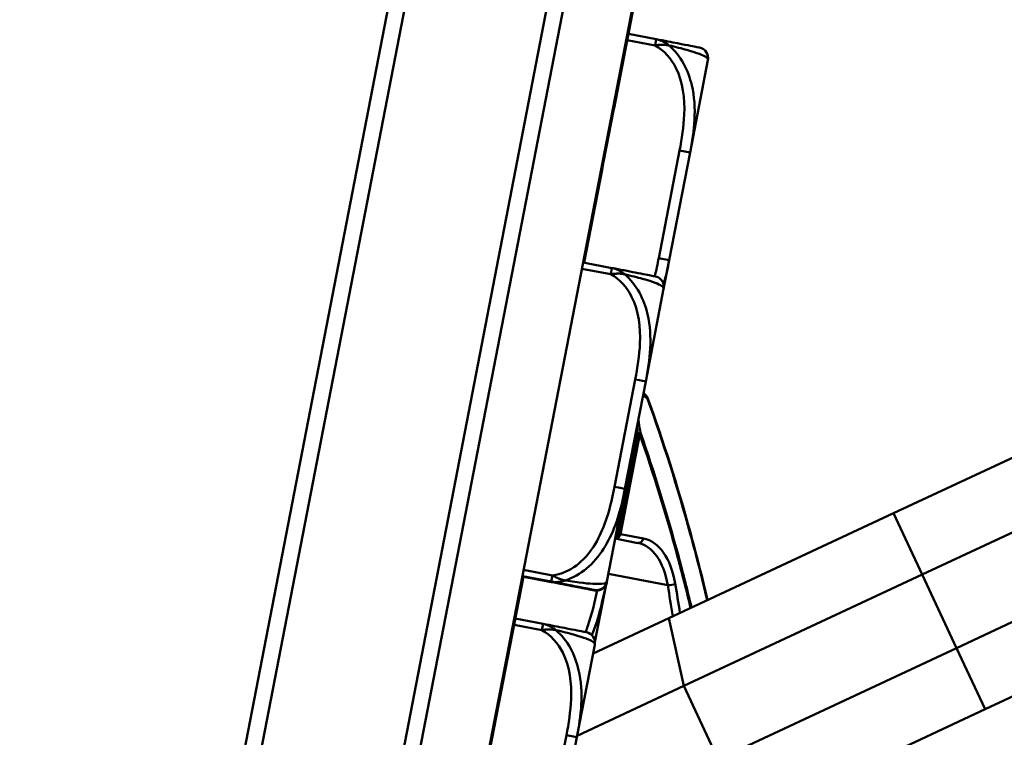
# Model space of a CAD drawing. Header units: inches. Extents: x 0.8 to 72.9, y -7.8 to 49.3.
# Tile 8 of 256: x 16.1 to 17.9, y 8.2 to 9.5. Entities that reach past the tile are written whole.
import ezdxf

# ---------------------------------------------------------------- set-up
doc = ezdxf.new("R2010")
doc.units = ezdxf.units.IN
doc.header["$MEASUREMENT"] = 0
for name, color, linetype, lineweight in [('Dimensions(ROSSANSI)', 7, 'Continuous', 25), ('Visible Edges(ROSSANSI)', 7, 'Continuous', 50), ('Visible Tangent Edges(ROSSANSI)', 7, 'Continuous', 50)]:
    doc.layers.add(name, color=color, linetype=linetype, lineweight=lineweight)
doc.styles.add('DEFAULT-ROSSANSI', font='arial.ttf')
doc.dimstyles.new('DEFAULT-ROSSANSI', dxfattribs={"dimtxt": 1, "dimasz": 0.098425, "dimexe": 0.125, "dimexo": 0.0625, "dimgap": 0.031496, "dimtad": 0, "dimtih": 1, "dimtoh": 1, "dimrnd": 1e-08, "dimzin": 0, "dimdsep": 46, "dimtxsty": 'DEFAULT-ROSSANSI', "dimcen": 0.09, "dimdle": 0.393701, "dimclrd": 7, "dimclre": 7, "dimclrt": 179, "dimadec": 0, "dimazin": 0, "dimtfac": 1, "dimtofl": 0, "dimtmove": 0, "dimatfit": 3, "dimfxl": 1, "dimtolj": 1, "dimtzin": 0, "dimlwd": 25, "dimlwe": 25, "dimarcsym": 0})

# ---------------------------------------------------------------- blocks, each defined once
blk = doc.blocks.new('*D7')
at = {"layer": 'Defpoints', "color": 0}
for p in [(17.4823, 26.6503), (2.7537, 7.6047), (15.8961, 5.0619)]:
    blk.add_point(p, dxfattribs=at)
at = {"layer": 'Dimensions(ROSSANSI)', "color": 7, "lineweight": 25}
for p, q in [((17.4209, 26.6622), (6.7143, 28.7337)), ((6.8183, 28.6133), (4.9255, 18.8296)), ((2.7724, 7.7013), (4.6653, 17.4849)), ((15.8347, 5.0738), (2.631, 7.6284))]:
    blk.add_line(p, q, dxfattribs=at)
at = {"layer": 'Dimensions(ROSSANSI)', "color": 7}
for points in [[(6.8022, 28.6164), (6.8345, 28.6102), (6.837, 28.7099)], [(2.7563, 7.7044), (2.7885, 7.6982), (2.7537, 7.6047)]]:
    blk.add_solid(points, dxfattribs=at)
at = {"layer": 'Dimensions(ROSSANSI)', "color": 179, "lineweight": 25, "insert": (0.7831, 18.7981), "char_height": 1, "attachment_point": 1, "style": 'DEFAULT-ROSSANSI'}
blk.add_mtext('\\A1;21.50 [546.0]', dxfattribs=at)
blk = doc.blocks.new('*D9')
at = {"layer": 'Defpoints', "color": 0}
for p in [(21.4897, 26.325), (16.1891, 4.5732), (19.9792, 2.9683)]:
    blk.add_point(p, dxfattribs=at)
at = {"layer": 'Dimensions(ROSSANSI)', "color": 7, "lineweight": 25}
for p, q in [((21.5472, 26.3006), (28.7105, 23.2674)), ((28.557, 23.2255), (24.572, 13.8146)), ((20.0176, 3.0589), (24.0026, 12.4698)), ((16.2466, 4.5489), (20.0943, 2.9196))]:
    blk.add_line(p, q, dxfattribs=at)
at = {"layer": 'Dimensions(ROSSANSI)', "color": 7}
for points in [[(28.5419, 23.2319), (28.5721, 23.2191), (28.5954, 23.3161)], [(20.0025, 3.0653), (20.0327, 3.0525), (19.9792, 2.9683)]]:
    blk.add_solid(points, dxfattribs=at)
at = {"layer": 'Dimensions(ROSSANSI)', "color": 179, "lineweight": 25, "insert": (20.275, 13.7831), "char_height": 1, "attachment_point": 1, "style": 'DEFAULT-ROSSANSI'}
blk.add_mtext('\\A1;22.10 [561.3]', dxfattribs=at)
blk = doc.blocks.new('*D12')
at = {"layer": 'Defpoints', "color": 0}
for p in [(19.7897, 29.9935), (13.8514, 26.4502), (21.411, 26.1392), (13.8514, 8.2867)]:
    blk.add_point(p, dxfattribs=at)
at = {"layer": 'Dimensions(ROSSANSI)', "color": 7, "lineweight": 25}
for p, q in [((13.8514, 26.5127), (13.8514, 30.9161)), ((21.4354, 26.1967), (22.6753, 29.1249))]:
    blk.add_line(p, q, dxfattribs=at)
for start, end in [(81.16585, 89.74941), (67.30059, 75.85919)]:
    blk.add_arc((13.8514, 8.2867), 22.5044, start, end, dxfattribs=at)
at = {"layer": 'Dimensions(ROSSANSI)', "color": 7}
for points in [[(13.9498, 30.7745), (13.9499, 30.8073), (13.8514, 30.7911)], [(22.5422, 29.0631), (22.5294, 29.0328), (22.6265, 29.0098)]]:
    blk.add_solid(points, dxfattribs=at)
at = {"layer": 'Dimensions(ROSSANSI)', "color": 179, "lineweight": 25, "insert": (17.339, 30.8522), "char_height": 1, "attachment_point": 1, "style": 'DEFAULT-ROSSANSI'}
blk.add_mtext('\\A1;23°', dxfattribs=at)
blk = doc.blocks.new('*D13')
at = {"layer": 'Defpoints', "color": 0}
for p in [(13.8514, 26.4502), (16.2887, 4.7595), (15.014, 1.2369), (13.8514, -7.8382)]:
    blk.add_point(p, dxfattribs=at)
at = {"layer": 'Dimensions(ROSSANSI)', "color": 7, "lineweight": 25}
for p, q in [((13.8514, 26.3877), (13.8514, 1.1861)), ((16.2769, 4.6981), (15.5656, 1.0218))]:
    blk.add_line(p, q, dxfattribs=at)
for start, end in [(90, 91.37691), (79.66637, 89.38363)]:
    blk.add_arc((13.8514, -7.8382), 9.1493, start, end, dxfattribs=at)
at = {"layer": 'Dimensions(ROSSANSI)', "color": 7}
for points in [[(13.9498, 1.2941), (13.9499, 1.327), (13.8514, 1.3111)], [(15.4956, 1.1788), (15.4896, 1.1466), (15.5893, 1.1445)]]:
    blk.add_solid(points, dxfattribs=at)
at = {"layer": 'Dimensions(ROSSANSI)', "color": 179, "lineweight": 25, "insert": (11.7324, 1.736), "char_height": 1, "attachment_point": 1, "style": 'DEFAULT-ROSSANSI'}
blk.add_mtext('\\A1;11°', dxfattribs=at)

msp = doc.modelspace()

# ---------------------------------------------------------------- linework, layer by layer
at = {"layer": 'Visible Edges(ROSSANSI)'}
for p, q in [((16.166, 4.7832), (19.4611, 21.8144)), ((16.2887, 4.7595), (19.5839, 21.7907)), ((19.1273, 21.7631), (16.2239, 6.7564)), ((16.259, 6.7801), (19.1511, 21.7279)), ((19.4044, 21.6789), (16.5123, 6.7311)), ((17.2504, 9.7191), (17.1849, 9.3806)), ((17.263, 9.5084), (17.2115, 9.5184)), ((17.3254, 9.2986), (17.3585, 9.4699)), ((17.1847, 9.3796), (17.1657, 9.2814)), ((17.1827, 9.3799), (17.1847, 9.3796)), ((17.1828, 9.3805), (17.1848, 9.3802)), ((17.1828, 9.3805), (17.1848, 9.3801)), ((17.1829, 9.381), (17.1849, 9.3806)), ((17.1657, 9.2814), (17.1629, 9.2669)), ((17.1637, 9.2818), (17.1657, 9.2814)), ((17.2869, 9.1), (17.3254, 9.2986)), ((17.1629, 9.2669), (17.1297, 9.0953)), ((17.1609, 9.2673), (17.1629, 9.2669)), ((17.2766, 9.0468), (17.2869, 9.1)), ((17.1811, 9.0853), (17.1277, 9.0957)), ((17.1811, 9.0853), (17.1811, 9.0853)), ((17.2435, 8.8755), (17.2766, 9.0468)), ((17.2051, 8.6769), (17.2435, 8.8755)), ((17.7013, 8.6318), (18.1715, 8.8516)), ((17.7542, 8.5186), (18.2245, 8.7384)), ((17.1719, 8.5057), (17.2051, 8.6769)), ((17.7013, 8.6318), (17.2865, 8.438)), ((17.8177, 8.3827), (18.288, 8.6025)), ((17.1873, 8.585), (17.229, 8.5769)), ((17.7542, 8.5186), (17.3138, 8.3128)), ((17.0174, 8.5148), (16.8561, 7.6815)), ((17.0154, 8.5152), (17.0688, 8.5049)), ((17.0688, 8.5048), (17.0154, 8.5152)), ((17.0689, 8.5055), (17.0155, 8.5159)), ((17.0689, 8.5054), (17.0155, 8.5158)), ((17.0688, 8.5048), (17.0688, 8.5048)), ((17.0689, 8.5055), (17.0689, 8.5055)), ((17.0689, 8.5054), (17.0689, 8.5054)), ((17.1497, 8.3933), (17.1705, 8.5008)), ((17.1718, 8.505), (17.1719, 8.5055)), ((17.1718, 8.505), (17.1718, 8.505)), ((17.1718, 8.505), (17.1718, 8.505)), ((17.1719, 8.5057), (17.1719, 8.5057)), ((17.1719, 8.5055), (17.1719, 8.5057)), ((17.1719, 8.5055), (17.1719, 8.5055)), ((17.8706, 8.2695), (18.3409, 8.4893)), ((17.0538, 8.4275), (17.0024, 8.4374)), ((17.1462, 8.3724), (17.2865, 8.438)), ((17.1162, 8.2177), (17.1494, 8.3889)), ((17.8177, 8.3827), (17.3773, 8.1769)), ((17.1168, 8.2207), (17.3138, 8.3128)), ((17.8706, 8.2695), (17.4558, 8.0756)), ((17.0778, 8.0191), (17.1162, 8.2177))]:
    msp.add_line(p, q, dxfattribs=at)
for centre, radius, start, end in [((17.3392, 9.4736), 0.0197, 349.05, 79.05), ((17.2375, 8.8422), 0.01, 19.8373, 49.6816), ((17.1525, 8.5087), 0.0197, 259.05, 349.05), ((17.13, 8.3927), 0.0197, 349.05, 79.05)]:
    msp.add_arc(centre, radius, start, end, dxfattribs=at)
for points, knots in [([(17.3429, 9.493), (17.3425, 9.493), (17.342, 9.4931), (17.3382, 9.4939), (17.3331, 9.4949), (17.3228, 9.4968), (17.3022, 9.5008), (17.2916, 9.5029), (17.2782, 9.5055), (17.263, 9.5084)], [0.2569537, 0.2569537, 0.2569537, 0.2569537, 0.4371919, 0.4371919, 0.4371919, 0.6739428, 0.6739428, 0.6739428, 0.7963818, 0.7963818, 0.7963818, 0.7963818]), ([(17.1811, 9.0853), (17.189, 9.0838), (17.1965, 9.0824), (17.2111, 9.0795), (17.2182, 9.0782), (17.2318, 9.0755), (17.238, 9.0743), (17.2484, 9.0723), (17.2522, 9.0716), (17.2576, 9.0705), (17.2592, 9.0702), (17.2604, 9.07), (17.2607, 9.0699), (17.2609, 9.0699), (17.261, 9.0699), (17.2611, 9.0699), (17.2611, 9.0699), (17.2611, 9.0699), (17.2612, 9.0699), (17.2612, 9.0698), (17.2613, 9.0698), (17.2614, 9.0698), (17.2615, 9.0698), (17.2616, 9.0698), (17.2616, 9.0698), (17.2617, 9.0697), (17.2618, 9.0697), (17.262, 9.0697), (17.2622, 9.0696), (17.2627, 9.0695), (17.2629, 9.0694), (17.264, 9.0691), (17.2644, 9.069), (17.2666, 9.0679), (17.2676, 9.0676), (17.2705, 9.0652), (17.2715, 9.0643), (17.2734, 9.0619), (17.2741, 9.0609), (17.2758, 9.0576), (17.2767, 9.0551), (17.2771, 9.0503), (17.277, 9.0485), (17.2766, 9.0468)], [-0.7963803, -0.7963803, -0.7963803, -0.7963803, -0.7327372, -0.7327372, -0.6587667, -0.6587667, -0.5649304, -0.5649304, -0.4570451, -0.4570451, -0.3491597, -0.3491597, -0.3030567, -0.3030567, -0.2800052, -0.2800052, -0.2684795, -0.2684795, -0.2627166, -0.2627166, -0.2598352, -0.2598352, -0.2590229, -0.2590229, -0.2586486, -0.2586486, -0.2581025, -0.2581025, -0.2576475, -0.2576475, -0.2573441, -0.2573441, -0.2571489, -0.2571489, -0.2570513, -0.2570513, -0.2570137, -0.2570137, -0.2569943, -0.2569943, -0.2569676, -0.2569676, -0.2569537, -0.2569537, -0.2569537, -0.2569537]), ([(17.3577, 8.4713), (17.3478, 8.5136), (17.3373, 8.5552), (17.3024, 8.6824), (17.2759, 8.7655), (17.247, 8.8456)], [8.904691, 8.904691, 8.904691, 8.904691, 9.290097, 9.290097, 10.101724, 10.101724, 10.101724, 10.101724]), ([(17.0688, 8.5048), (17.0767, 8.5033), (17.0841, 8.5019), (17.0988, 8.499), (17.1059, 8.4977), (17.1195, 8.495), (17.1256, 8.4939), (17.1361, 8.4918), (17.1399, 8.4911), (17.1453, 8.49), (17.1469, 8.4897), (17.1482, 8.4895), (17.1484, 8.4895), (17.1487, 8.4894), (17.1488, 8.4894), (17.1489, 8.4894), (17.1489, 8.4894), (17.1491, 8.4893), (17.1492, 8.4893), (17.1495, 8.4893), (17.1495, 8.4893), (17.1497, 8.4892), (17.1498, 8.4892), (17.15, 8.4892), (17.1502, 8.4892), (17.1507, 8.4891), (17.1509, 8.4891), (17.152, 8.489), (17.1524, 8.489), (17.1543, 8.4891), (17.1552, 8.4891), (17.1588, 8.49), (17.1601, 8.4904), (17.1629, 8.492), (17.1639, 8.4926), (17.1667, 8.495), (17.1686, 8.497), (17.1708, 8.5014), (17.1715, 8.5032), (17.1718, 8.505)], [-0.7963759, -0.7963759, -0.7963759, -0.7963759, -0.7327312, -0.7327312, -0.6587577, -0.6587577, -0.5649134, -0.5649134, -0.4570289, -0.4570289, -0.3491445, -0.3491445, -0.3030491, -0.3030491, -0.2800014, -0.2800014, -0.2684776, -0.2684776, -0.2627157, -0.2627157, -0.2610321, -0.2610321, -0.2602886, -0.2602886, -0.2592099, -0.2592099, -0.258318, -0.258318, -0.2577527, -0.2577527, -0.2573532, -0.2573532, -0.2571941, -0.2571941, -0.257116, -0.257116, -0.25701, -0.25701, -0.2569537, -0.2569537, -0.2569537, -0.2569537]), ([(17.0688, 8.5049), (17.0867, 8.5014), (17.1023, 8.4984), (17.1137, 8.4962), (17.1314, 8.4928), (17.1402, 8.4911), (17.1446, 8.4902), (17.1479, 8.4896), (17.1484, 8.4895), (17.1487, 8.4894)], [-0.7968224, -0.7968224, -0.7968224, -0.7968224, -0.6514613, -0.6514613, -0.6514613, -0.427691, -0.427691, -0.427691, -0.2569517, -0.2569517, -0.2569517, -0.2569517]), ([(17.0689, 8.5055), (17.0768, 8.504), (17.0843, 8.5026), (17.0989, 8.4997), (17.106, 8.4984), (17.1197, 8.4957), (17.1258, 8.4945), (17.1362, 8.4925), (17.1401, 8.4918), (17.1455, 8.4907), (17.147, 8.4904), (17.1483, 8.4902), (17.1485, 8.4901), (17.1488, 8.4901), (17.1488, 8.4901), (17.1489, 8.4901), (17.1489, 8.4901), (17.149, 8.49), (17.149, 8.49), (17.1491, 8.49), (17.1491, 8.49), (17.1492, 8.49), (17.1493, 8.49), (17.1494, 8.49), (17.1494, 8.49), (17.1495, 8.49), (17.1496, 8.4899), (17.1499, 8.4899), (17.15, 8.4899), (17.1505, 8.4898), (17.1508, 8.4898), (17.1519, 8.4897), (17.1523, 8.4896), (17.1548, 8.4898), (17.1558, 8.4898), (17.1594, 8.4909), (17.1607, 8.4913), (17.1633, 8.4929), (17.1644, 8.4935), (17.1671, 8.4959), (17.1689, 8.498), (17.171, 8.5023), (17.1716, 8.5039), (17.1719, 8.5057)], [-0.7963803, -0.7963803, -0.7963803, -0.7963803, -0.7327372, -0.7327372, -0.6587667, -0.6587667, -0.5649304, -0.5649304, -0.4570451, -0.4570451, -0.3491597, -0.3491597, -0.3030567, -0.3030567, -0.2800052, -0.2800052, -0.2684795, -0.2684795, -0.2627166, -0.2627166, -0.2598352, -0.2598352, -0.2590229, -0.2590229, -0.2586486, -0.2586486, -0.2581025, -0.2581025, -0.2576475, -0.2576475, -0.2573441, -0.2573441, -0.2571489, -0.2571489, -0.2570513, -0.2570513, -0.2570137, -0.2570137, -0.2569943, -0.2569943, -0.2569676, -0.2569676, -0.2569537, -0.2569537, -0.2569537, -0.2569537]), ([(17.0689, 8.5054), (17.0768, 8.5039), (17.0843, 8.5024), (17.0989, 8.4996), (17.106, 8.4982), (17.1196, 8.4956), (17.1258, 8.4944), (17.1362, 8.4924), (17.14, 8.4917), (17.1454, 8.4906), (17.147, 8.4903), (17.1482, 8.4901), (17.1485, 8.49), (17.1487, 8.49), (17.1488, 8.49), (17.1489, 8.49), (17.1489, 8.4899), (17.1489, 8.4899), (17.149, 8.4899), (17.149, 8.4899), (17.1491, 8.4899), (17.1492, 8.4899), (17.1493, 8.4899), (17.1494, 8.4899), (17.1494, 8.4899), (17.1495, 8.4898), (17.1496, 8.4898), (17.1498, 8.4898), (17.15, 8.4898), (17.1505, 8.4897), (17.1508, 8.4897), (17.1519, 8.4896), (17.1523, 8.4895), (17.1548, 8.4897), (17.1558, 8.4897), (17.1594, 8.4908), (17.1606, 8.4912), (17.1633, 8.4927), (17.1644, 8.4934), (17.1671, 8.4958), (17.1689, 8.4979), (17.171, 8.5022), (17.1716, 8.5038), (17.1719, 8.5055)], [-0.7963803, -0.7963803, -0.7963803, -0.7963803, -0.7327372, -0.7327372, -0.6587667, -0.6587667, -0.5649304, -0.5649304, -0.4570451, -0.4570451, -0.3491597, -0.3491597, -0.3030567, -0.3030567, -0.2800052, -0.2800052, -0.2684795, -0.2684795, -0.2627166, -0.2627166, -0.2598352, -0.2598352, -0.2590229, -0.2590229, -0.2586486, -0.2586486, -0.2581025, -0.2581025, -0.2576475, -0.2576475, -0.2573441, -0.2573441, -0.2571489, -0.2571489, -0.2570513, -0.2570513, -0.2570137, -0.2570137, -0.2569943, -0.2569943, -0.2569676, -0.2569676, -0.2569537, -0.2569537, -0.2569537, -0.2569537]), ([(17.1338, 8.412), (17.1334, 8.4121), (17.1329, 8.4122), (17.129, 8.4129), (17.124, 8.4139), (17.1137, 8.4159), (17.0931, 8.4199), (17.0824, 8.4219), (17.069, 8.4245), (17.0538, 8.4275)], [0.2569537, 0.2569537, 0.2569537, 0.2569537, 0.4371919, 0.4371919, 0.4371919, 0.6739428, 0.6739428, 0.6739428, 0.7963818, 0.7963818, 0.7963818, 0.7963818])]:
    msp.add_open_spline(points, degree=3, knots=knots, dxfattribs=at)
for points, degree in [([(17.1848, 9.3801), (17.1848, 9.38), (17.1847, 9.3799)], 2), ([(17.1847, 9.3799), (17.1847, 9.3798), (17.1847, 9.3796)], 2), ([(17.1849, 9.3806), (17.1848, 9.3804), (17.1848, 9.3802)], 2), ([(17.1848, 9.3802), (17.1848, 9.3801), (17.1848, 9.3801)], 2), ([(17.244, 8.8499), (17.2424, 8.8512), (17.2409, 8.8525), (17.2393, 8.8539)], 3)]:
    msp.add_open_spline(points, degree=degree, dxfattribs=at)
at = {"layer": 'Visible Tangent Edges(ROSSANSI)'}
for p, q in [((17.2093, 9.5068), (17.2607, 9.4968)), ((17.2607, 9.4968), (17.263, 9.5084)), ((17.1828, 9.3803), (17.1847, 9.3799)), ((17.306, 9.3024), (17.2676, 9.1038)), ((17.306, 9.3024), (17.3254, 9.2986)), ((17.2676, 9.1038), (17.2869, 9.1)), ((17.1255, 9.0841), (17.1789, 9.0737)), ((17.1789, 9.0737), (17.1811, 9.0853)), ((17.2242, 8.8793), (17.1857, 8.6807)), ((17.2289, 8.7789), (17.1931, 8.5941)), ((17.1967, 8.5934), (17.2324, 8.7782)), ((17.2324, 8.7782), (17.2289, 8.7789)), ((17.7013, 8.6318), (17.7542, 8.5186)), ((17.1931, 8.5941), (17.1892, 8.5948)), ((17.1931, 8.5941), (17.1967, 8.5934)), ((17.2391, 8.5852), (17.1967, 8.5934)), ((17.0712, 8.5171), (17.0178, 8.5275)), ((17.0689, 8.5055), (17.0712, 8.5171)), ((17.2842, 8.4991), (17.1748, 8.5202)), ((17.7542, 8.5186), (17.8177, 8.3827)), ((17.0688, 8.5048), (17.0154, 8.5152)), ((17.0155, 8.5159), (17.0689, 8.5055)), ((17.0155, 8.5158), (17.0689, 8.5054)), ((17.0688, 8.5049), (17.0689, 8.5054)), ((17.0689, 8.5054), (17.0689, 8.5055)), ((17.1497, 8.394), (17.1702, 8.5002)), ((17.1487, 8.4894), (17.1487, 8.4894)), ((17.1489, 8.4901), (17.1489, 8.4901)), ((17.1489, 8.49), (17.1489, 8.49)), ((17.0516, 8.4159), (17.0538, 8.4275)), ((17.2865, 8.438), (17.3138, 8.3128)), ((17.0001, 8.4258), (17.0516, 8.4159)), ((17.8177, 8.3827), (17.8706, 8.2695)), ((17.3138, 8.3128), (17.3773, 8.1769)), ((17.0969, 8.2214), (17.0681, 8.0728)), ((17.0969, 8.2214), (17.1162, 8.2177))]:
    msp.add_line(p, q, dxfattribs=at)
for centre in [(17.1525, 8.5087), (17.1525, 8.5087), (17.1526, 8.5094), (17.1526, 8.5094), (17.1526, 8.5093), (17.1526, 8.5093)]:
    msp.add_arc(centre, 0.0197, 259.05, 349.05, dxfattribs=at)
for centre, major_axis, ratio, start_param, end_param in [((17.2242, 8.8793), (0.0193, -0.0037), 0.000023, 0, 1.570796), ((17.2375, 8.8422), (0.00647, 0.00762), 0.90902, 5.472256, 6.283185), ((17.2375, 8.8422), (0.00941, 0.00339), 0.603716, 5.894502, 6.283185), ((17.2243, 8.7798), (0.00988, 0.00154), 0.178388, 5.172401, 5.975275), ((17.2243, 8.7798), (0.00944, 0.00329), 0.60209, 5.515127, 5.900415), ((17.1857, 8.6807), (0.0193, -0.0037), 0.000023, 0, 1.570796), ((17.1885, 8.595), (-0.0019, -0.00982), 0.471858, 0.150252, 1.570796), ((17.1885, 8.595), (-0.0019, -0.00982), 0.83205, 0.08499, 1.570796), ((17.2309, 8.5868), (-0.0019, -0.00982), 0.83205, 0, 1.570796), ((17.2005, 8.4297), (0.0285, 0.1473), 0.5547, 5.306788, 6.283185), ((17.2087, 8.4281), (0.0304, 0.1571), 0.5547, 5.306788, 6.283185), ((17.2898, 8.5037), (0.00986, 0.00167), 0.465957, 4.0348, 5.605596), ((15.9184, 7.3661), (-0.4653, -2.4049), 0.5547, 2.13832, 2.165195), ((15.9266, 7.3645), (0.4672, 2.4148), 0.5547, 5.281473, 5.306788)]:
    msp.add_ellipse(centre, major_axis=major_axis, ratio=ratio, start_param=start_param, end_param=end_param, dxfattribs=at)
for points, knots in [([(17.2864, 9.4969), (17.2851, 9.498), (17.2838, 9.499), (17.2809, 9.5011), (17.2794, 9.502), (17.2768, 9.5035), (17.2759, 9.504), (17.2744, 9.5047), (17.2739, 9.5049), (17.2726, 9.5055), (17.2718, 9.5058), (17.2697, 9.5066), (17.2684, 9.507), (17.2658, 9.5078), (17.2644, 9.5082), (17.263, 9.5084)], [-0.00023197, -0.00023197, -0.00023197, -0.00023197, 0.00913095, 0.00913095, 0.01983142, 0.01983142, 0.02651922, 0.02651922, 0.02986312, 0.02986312, 0.03521335, 0.03521335, 0.04377373, 0.04377373, 0.0532704, 0.0532704, 0.0532704, 0.0532704]), ([(17.2607, 9.4968), (17.2622, 9.4971), (17.2637, 9.4973), (17.2666, 9.4977), (17.268, 9.4978), (17.2703, 9.4979), (17.2711, 9.498), (17.2725, 9.498), (17.2731, 9.498), (17.2747, 9.4981), (17.2758, 9.498), (17.2786, 9.498), (17.2803, 9.4978), (17.2835, 9.4975), (17.2849, 9.4972), (17.2864, 9.4969)], [-0.0532704, -0.0532704, -0.0532704, -0.0532704, -0.04377373, -0.04377373, -0.03521335, -0.03521335, -0.02986312, -0.02986312, -0.02651922, -0.02651922, -0.01983142, -0.01983142, -0.00913095, -0.00913095, 0.00023197, 0.00023197, 0.00023197, 0.00023197]), ([(17.2607, 9.4968), (17.2776, 9.4877), (17.2907, 9.4725), (17.2993, 9.4553), (17.3125, 9.4289), (17.3158, 9.3986), (17.3147, 9.3692), (17.3138, 9.3468), (17.3103, 9.3244), (17.306, 9.3024)], [-0.7968224, -0.7968224, -0.7968224, -0.7968224, -0.6514613, -0.6514613, -0.6514613, -0.427691, -0.427691, -0.427691, -0.2569517, -0.2569517, -0.2569517, -0.2569517]), ([(17.2864, 9.4969), (17.299, 9.494), (17.3105, 9.4911), (17.3397, 9.4829), (17.3497, 9.4787), (17.3581, 9.4731), (17.3591, 9.4712), (17.3585, 9.4699)], [-0.7478145, -0.7478145, -0.7478145, -0.7478145, -0.6493253, -0.6493253, -0.427691, -0.427691, -0.2569537, -0.2569537, -0.2569537, -0.2569537]), ([(17.3254, 9.2986), (17.3332, 9.3383), (17.3385, 9.3805), (17.3223, 9.4505), (17.3089, 9.4779), (17.2864, 9.4969)], [0.2569517, 0.2569517, 0.2569517, 0.2569517, 0.5559983, 0.5559983, 0.7482818, 0.7482818, 0.7482818, 0.7482818]), ([(17.2045, 9.0738), (17.2032, 9.0749), (17.2019, 9.076), (17.1991, 9.078), (17.1975, 9.079), (17.195, 9.0804), (17.194, 9.0809), (17.1925, 9.0816), (17.192, 9.0818), (17.1907, 9.0824), (17.1899, 9.0827), (17.1879, 9.0835), (17.1866, 9.084), (17.1839, 9.0847), (17.1825, 9.0851), (17.1811, 9.0853)], [-0.00023197, -0.00023197, -0.00023197, -0.00023197, 0.00913095, 0.00913095, 0.01983142, 0.01983142, 0.02651922, 0.02651922, 0.02986312, 0.02986312, 0.03521335, 0.03521335, 0.04377373, 0.04377373, 0.05326877, 0.05326877, 0.05326877, 0.05326877]), ([(17.1789, 9.0737), (17.1804, 9.074), (17.1819, 9.0742), (17.1848, 9.0746), (17.1861, 9.0747), (17.1884, 9.0748), (17.1893, 9.0749), (17.1907, 9.0749), (17.1912, 9.0749), (17.1928, 9.075), (17.1939, 9.075), (17.1967, 9.0749), (17.1985, 9.0747), (17.2016, 9.0744), (17.2031, 9.0741), (17.2045, 9.0738)], [-0.0532704, -0.0532704, -0.0532704, -0.0532704, -0.04377373, -0.04377373, -0.03521335, -0.03521335, -0.02986312, -0.02986312, -0.02651922, -0.02651922, -0.01983142, -0.01983142, -0.00913095, -0.00913095, 0.00023197, 0.00023197, 0.00023197, 0.00023197]), ([(17.1789, 9.0737), (17.1957, 9.0646), (17.2089, 9.0494), (17.2175, 9.0322), (17.2307, 9.0058), (17.234, 8.9755), (17.2328, 8.9461), (17.2319, 8.9237), (17.2284, 8.9013), (17.2242, 8.8793)], [-0.7968224, -0.7968224, -0.7968224, -0.7968224, -0.6514613, -0.6514613, -0.6514613, -0.427691, -0.427691, -0.427691, -0.2569517, -0.2569517, -0.2569517, -0.2569517]), ([(17.2045, 9.0738), (17.2171, 9.0709), (17.2286, 9.068), (17.2578, 9.0598), (17.2679, 9.0556), (17.2762, 9.05), (17.2772, 9.0481), (17.2766, 9.0468)], [-0.7478145, -0.7478145, -0.7478145, -0.7478145, -0.6493253, -0.6493253, -0.427691, -0.427691, -0.2569537, -0.2569537, -0.2569537, -0.2569537]), ([(17.2435, 8.8755), (17.2513, 8.9153), (17.2566, 8.9574), (17.2405, 9.0274), (17.227, 9.0549), (17.2045, 9.0738)], [0.2569517, 0.2569517, 0.2569517, 0.2569517, 0.5559983, 0.5559983, 0.7482818, 0.7482818, 0.7482818, 0.7482818]), ([(17.2386, 8.8504), (17.2394, 8.8497), (17.2402, 8.849), (17.243, 8.8466), (17.245, 8.8449), (17.247, 8.8432)], [-0.07617718, -0.07617718, -0.07617718, -0.07617718, -0.05706073, -0.05706073, -0.00912185, -0.00912185, -0.00912185, -0.00912185]), ([(17.247, 8.8432), (17.2759, 8.7632), (17.3023, 8.6802), (17.337, 8.5537), (17.3474, 8.5127), (17.3571, 8.471)], [-10.101724, -10.101724, -10.101724, -10.101724, -9.290097, -9.290097, -8.90961, -8.90961, -8.90961, -8.90961]), ([(17.2338, 8.7808), (17.2328, 8.7869), (17.2318, 8.793), (17.2305, 8.8011), (17.2302, 8.8032), (17.2299, 8.8052)], [-0.24827725, -0.24827725, -0.24827725, -0.24827725, -0.20037779, -0.20037779, -0.18442221, -0.18442221, -0.18442221, -0.18442221]), ([(17.2324, 8.7782), (17.2579, 8.7052), (17.2814, 8.6296), (17.3108, 8.5203), (17.3189, 8.4887), (17.3265, 8.4567)], [0.216985, 0.216985, 0.216985, 0.216985, 0.955261, 0.955261, 1.249987, 1.249987, 1.249987, 1.249987]), ([(17.3281, 8.4575), (17.3204, 8.4899), (17.3123, 8.522), (17.2827, 8.6319), (17.2593, 8.7076), (17.2338, 8.7808)], [-1.253662, -1.253662, -1.253662, -1.253662, -0.955261, -0.955261, -0.216985, -0.216985, -0.216985, -0.216985]), ([(17.1857, 8.6807), (17.1813, 8.6574), (17.1758, 8.6341), (17.1675, 8.6119), (17.1567, 8.5827), (17.1405, 8.5544), (17.1155, 8.5356), (17.1025, 8.5258), (17.0873, 8.519), (17.0712, 8.5171)], [0.2569537, 0.2569537, 0.2569537, 0.2569537, 0.4371919, 0.4371919, 0.4371919, 0.6739428, 0.6739428, 0.6739428, 0.7963818, 0.7963818, 0.7963818, 0.7963818]), ([(17.0949, 8.5075), (17.1091, 8.5125), (17.1226, 8.5201), (17.1593, 8.5508), (17.1758, 8.5799), (17.1953, 8.6314), (17.201, 8.6539), (17.2051, 8.6769)], [-0.7478145, -0.7478145, -0.7478145, -0.7478145, -0.6493253, -0.6493253, -0.427691, -0.427691, -0.2569537, -0.2569537, -0.2569537, -0.2569537]), ([(17.0949, 8.5075), (17.0935, 8.5077), (17.0921, 8.5081), (17.089, 8.5089), (17.0873, 8.5094), (17.0847, 8.5104), (17.0837, 8.5108), (17.0822, 8.5114), (17.0817, 8.5116), (17.0804, 8.5122), (17.0796, 8.5126), (17.0776, 8.5135), (17.0763, 8.5142), (17.0738, 8.5156), (17.0725, 8.5163), (17.0712, 8.5171)], [-0.00023197, -0.00023197, -0.00023197, -0.00023197, 0.00913095, 0.00913095, 0.01983142, 0.01983142, 0.02651922, 0.02651922, 0.02986312, 0.02986312, 0.03521335, 0.03521335, 0.04377373, 0.04377373, 0.0532704, 0.0532704, 0.0532704, 0.0532704]), ([(17.0688, 8.5049), (17.0702, 8.5046), (17.0716, 8.5044), (17.074, 8.5042), (17.0749, 8.5041), (17.0759, 8.5041)], [-0.0532704, -0.0532704, -0.0532704, -0.0532704, -0.04377373, -0.04377373, -0.03775526, -0.03775526, -0.03775526, -0.03775526]), ([(17.1487, 8.4894), (17.1487, 8.4894), (17.1478, 8.4896), (17.144, 8.4903), (17.139, 8.4913), (17.1287, 8.4933), (17.1081, 8.4973), (17.0974, 8.4993), (17.084, 8.5019), (17.0688, 8.5048)], [0.2569537, 0.2569537, 0.2569537, 0.2569537, 0.4371919, 0.4371919, 0.4371919, 0.6739428, 0.6739428, 0.6739428, 0.7963818, 0.7963818, 0.7963818, 0.7963818]), ([(17.0689, 8.5055), (17.0703, 8.5053), (17.0718, 8.5051), (17.0745, 8.5048), (17.0759, 8.5047), (17.0781, 8.5047), (17.0789, 8.5047), (17.0804, 8.5047), (17.0809, 8.5048), (17.0825, 8.5049), (17.0837, 8.505), (17.0866, 8.5053), (17.0884, 8.5057), (17.0918, 8.5065), (17.0934, 8.5069), (17.0949, 8.5075)], [-0.0532704, -0.0532704, -0.0532704, -0.0532704, -0.04377373, -0.04377373, -0.03521335, -0.03521335, -0.02986312, -0.02986312, -0.02651922, -0.02651922, -0.01983142, -0.01983142, -0.00913095, -0.00913095, 0.00023197, 0.00023197, 0.00023197, 0.00023197]), ([(17.1489, 8.4901), (17.1489, 8.4901), (17.148, 8.4902), (17.1441, 8.491), (17.1391, 8.492), (17.1288, 8.4939), (17.1082, 8.4979), (17.0975, 8.5), (17.0841, 8.5026), (17.0689, 8.5055)], [0.2569537, 0.2569537, 0.2569537, 0.2569537, 0.4371919, 0.4371919, 0.4371919, 0.6739428, 0.6739428, 0.6739428, 0.7963818, 0.7963818, 0.7963818, 0.7963818]), ([(17.0689, 8.5055), (17.0869, 8.5021), (17.1024, 8.4991), (17.1139, 8.4968), (17.1315, 8.4934), (17.1404, 8.4917), (17.1447, 8.4909), (17.1481, 8.4902), (17.1489, 8.4901), (17.1489, 8.4901)], [-0.7968224, -0.7968224, -0.7968224, -0.7968224, -0.6514613, -0.6514613, -0.6514613, -0.427691, -0.427691, -0.427691, -0.2569517, -0.2569517, -0.2569517, -0.2569517]), ([(17.1489, 8.49), (17.1489, 8.49), (17.1479, 8.4901), (17.1441, 8.4909), (17.1391, 8.4918), (17.1288, 8.4938), (17.1082, 8.4978), (17.0975, 8.4999), (17.0841, 8.5025), (17.0689, 8.5054)], [0.2569537, 0.2569537, 0.2569537, 0.2569537, 0.4371919, 0.4371919, 0.4371919, 0.6739428, 0.6739428, 0.6739428, 0.7963818, 0.7963818, 0.7963818, 0.7963818]), ([(17.0689, 8.5054), (17.0868, 8.502), (17.1024, 8.499), (17.1138, 8.4967), (17.1315, 8.4933), (17.1403, 8.4916), (17.1447, 8.4908), (17.148, 8.4901), (17.1489, 8.49), (17.1489, 8.49)], [-0.7968224, -0.7968224, -0.7968224, -0.7968224, -0.6514613, -0.6514613, -0.6514613, -0.427691, -0.427691, -0.427691, -0.2569517, -0.2569517, -0.2569517, -0.2569517]), ([(17.1719, 8.5057), (17.1716, 8.5033), (17.1682, 8.5006), (17.1387, 8.5016), (17.1203, 8.5035), (17.0949, 8.5075)], [0.2569517, 0.2569517, 0.2569517, 0.2569517, 0.5559983, 0.5559983, 0.7482818, 0.7482818, 0.7482818, 0.7482818]), ([(17.144, 8.4064), (17.1458, 8.4107), (17.1474, 8.415), (17.1489, 8.4193), (17.1583, 8.4459), (17.1644, 8.4726), (17.1698, 8.4993)], [-1.3228141, -1.3228141, -1.3228141, -1.3228141, -1.2894252, -1.2894252, -1.2894252, -1.0837025, -1.0837025, -1.0837025, -1.0837025]), ([(17.1538, 8.4891), (17.1491, 8.467), (17.1437, 8.4451), (17.1364, 8.4236), (17.1351, 8.4198), (17.1338, 8.416), (17.1323, 8.4122)], [1.1174963, 1.1174963, 1.1174963, 1.1174963, 1.2894252, 1.2894252, 1.2894252, 1.3197608, 1.3197608, 1.3197608, 1.3197608]), ([(17.0772, 8.416), (17.076, 8.4171), (17.0747, 8.4181), (17.0718, 8.4201), (17.0703, 8.4211), (17.0677, 8.4225), (17.0667, 8.423), (17.0652, 8.4237), (17.0647, 8.424), (17.0634, 8.4245), (17.0626, 8.4249), (17.0606, 8.4257), (17.0593, 8.4261), (17.0566, 8.4269), (17.0552, 8.4272), (17.0538, 8.4275)], [-0.00023197, -0.00023197, -0.00023197, -0.00023197, 0.00913095, 0.00913095, 0.01983142, 0.01983142, 0.02651922, 0.02651922, 0.02986312, 0.02986312, 0.03521335, 0.03521335, 0.04377373, 0.04377373, 0.0532704, 0.0532704, 0.0532704, 0.0532704]), ([(17.0516, 8.4159), (17.0531, 8.4161), (17.0546, 8.4164), (17.0575, 8.4167), (17.0589, 8.4168), (17.0611, 8.417), (17.062, 8.417), (17.0634, 8.4171), (17.0639, 8.4171), (17.0656, 8.4171), (17.0667, 8.4171), (17.0695, 8.417), (17.0712, 8.4169), (17.0744, 8.4165), (17.0758, 8.4163), (17.0772, 8.416)], [-0.0532704, -0.0532704, -0.0532704, -0.0532704, -0.04377373, -0.04377373, -0.03521335, -0.03521335, -0.02986312, -0.02986312, -0.02651922, -0.02651922, -0.01983142, -0.01983142, -0.00913095, -0.00913095, 0.00023197, 0.00023197, 0.00023197, 0.00023197]), ([(17.0516, 8.4159), (17.0684, 8.4068), (17.0816, 8.3915), (17.0902, 8.3744), (17.1034, 8.3479), (17.1067, 8.3176), (17.1055, 8.2882), (17.1046, 8.2658), (17.1012, 8.2434), (17.0969, 8.2214)], [-0.7968224, -0.7968224, -0.7968224, -0.7968224, -0.6514613, -0.6514613, -0.6514613, -0.427691, -0.427691, -0.427691, -0.2569517, -0.2569517, -0.2569517, -0.2569517]), ([(17.0772, 8.416), (17.0898, 8.413), (17.1013, 8.4101), (17.1305, 8.402), (17.1406, 8.3977), (17.149, 8.3921), (17.15, 8.3903), (17.1494, 8.3889)], [-0.7478145, -0.7478145, -0.7478145, -0.7478145, -0.6493253, -0.6493253, -0.427691, -0.427691, -0.2569537, -0.2569537, -0.2569537, -0.2569537]), ([(17.1162, 8.2177), (17.124, 8.2574), (17.1293, 8.2995), (17.1132, 8.3695), (17.0997, 8.397), (17.0772, 8.416)], [0.2569517, 0.2569517, 0.2569517, 0.2569517, 0.5559983, 0.5559983, 0.7482818, 0.7482818, 0.7482818, 0.7482818])]:
    msp.add_open_spline(points, degree=3, knots=knots, dxfattribs=at)
for points in [[(17.2676, 9.1038), (17.2654, 9.0925), (17.263, 9.0812), (17.2602, 9.07)], [(17.2765, 9.0552), (17.2809, 9.07), (17.2842, 9.0849), (17.2869, 9.1)], [(17.2271, 8.7906), (17.2277, 8.7867), (17.2283, 8.7828), (17.2289, 8.7789)], [(17.0689, 8.5054), (17.0699, 8.5052), (17.0709, 8.5051), (17.0719, 8.5049)], [(17.1718, 8.505), (17.1718, 8.5049), (17.1718, 8.5048), (17.1718, 8.5047)], [(17.1461, 8.4899), (17.1482, 8.4895), (17.1487, 8.4894), (17.1487, 8.4894)]]:
    msp.add_open_spline(points, degree=3, dxfattribs=at)

# ---------------------------------------------------------------- dimensions: what is measured, and where the dimension line sits
at = {"layer": 'Dimensions(ROSSANSI)', "color": 7, "lineweight": 25}
for base, center, p1, picture, middle in [((19.7897, 29.9935), (13.8514, 8.2867), (21.411, 26.1392), '*D12', (18.3285, 30.3413)), ((15.014, 1.2369), (13.8514, -7.8382), (16.2887, 4.7595), '*D13', (12.6662, 1.234))]:
    dim = msp.add_angular_dim_3p(base=base, center=center, p1=p1, p2=(13.8514, 26.4502), dimstyle='DEFAULT-ROSSANSI', override={"dimadec": 0, "dimtp": 0, "dimtm": 0, "dimtdec": 0}, dxfattribs=at)
    dim.commit()
    dim.dimension.update_dxf_attribs({"geometry": picture, "text_midpoint": middle, "dimtype": 165})
for base, p1, p2, angle, picture, middle in [((2.7537, 7.6047), (17.4823, 26.6503), (15.8961, 5.0619), 79.05, '*D7', (4.7954, 18.1573)), ((19.9792, 2.9683), (21.4897, 26.325), (16.1891, 4.5732), 67.05, '*D9', (24.2873, 13.1422))]:
    dim = msp.add_linear_dim(base=base, p1=p1, p2=p2, angle=angle, dimstyle='DEFAULT-ROSSANSI', override={"dimdec": 2, "dimtp": 0, "dimtm": 0, "dimtdec": 2, "dimatfit": 1}, dxfattribs=at)
    dim.commit()
    dim.dimension.update_dxf_attribs({"geometry": picture, "text_midpoint": middle, "dimtype": 160})

doc.saveas('drawing.dxf')
